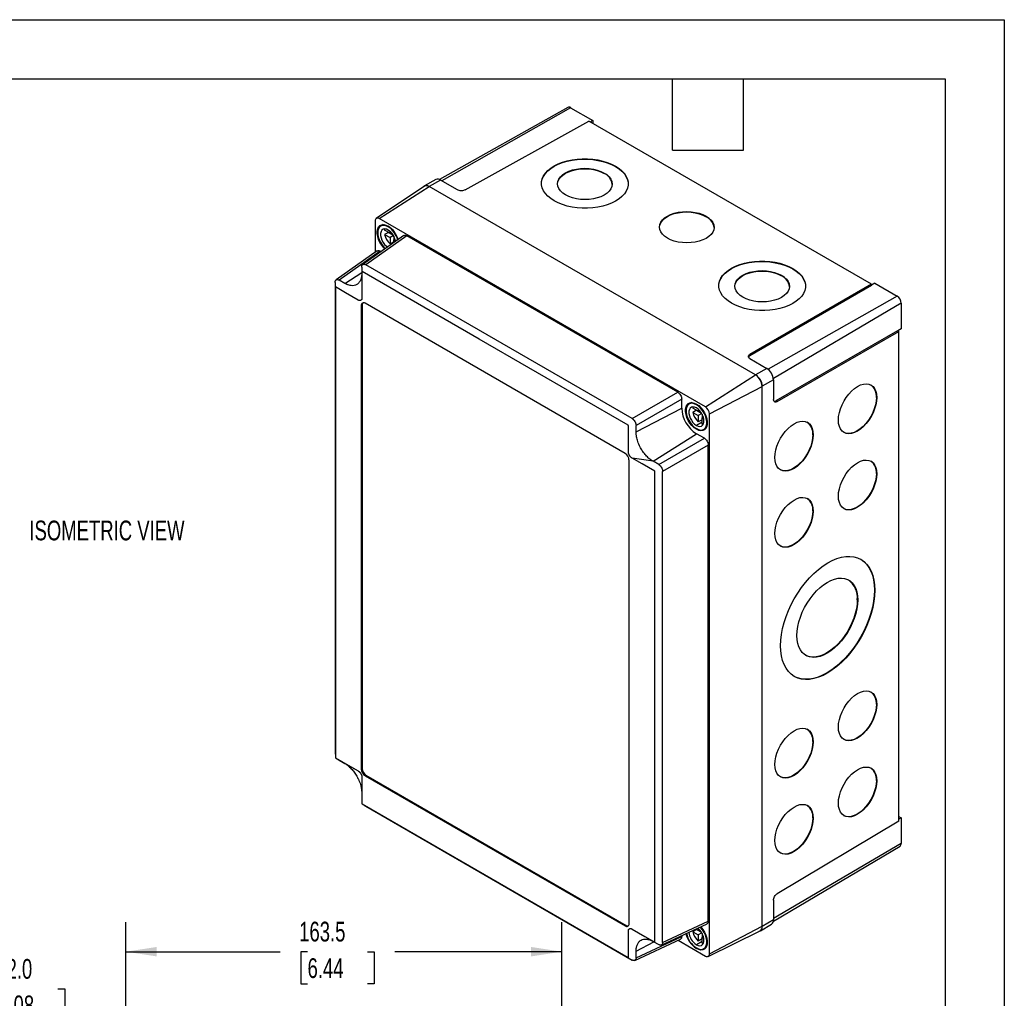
# Model space of a CAD drawing. Header units: millimetres. Extents: x 0 to 978, y 0 to 756.
# Tile 5 of 5: x 609 to 978, y 389 to 756. Entities that reach past the tile are written whole.
import ezdxf

# ---------------------------------------------------------------- set-up
doc = ezdxf.new("R2010")
doc.units = ezdxf.units.MM
doc.header["$LTSCALE"] = 3.5
doc.layers.add('DIMENSIONS', color=140, linetype='Continuous', lineweight=25)
doc.layers.add('TEXT', color=140, linetype='Continuous', lineweight=25)
doc.styles.add('SLDTEXTSTYLE0', font='TXT', dxfattribs={"width": 0.7})
doc.dimstyles.new('SLDDIMSTYLE0', dxfattribs={"dimtxt": 7.553027, "dimasz": 11.557, "dimexe": 0, "dimexo": 0.0625, "dimgap": 1.888257, "dimtad": 0, "dimtih": 1, "dimtoh": 1, "dimdec": 1, "dimrnd": 1e-09, "dimzin": 12, "dimdsep": 46, "dimtxsty": 'SLDTEXTSTYLE0', "dimsah": 1, "dimcen": 0.09, "dimadec": 0, "dimazin": 3, "dimtfac": 1, "dimtdec": 1, "dimtofl": 0, "dimtmove": 0, "dimatfit": 3, "dimfxl": 0, "dimfrac": 2, "dimtolj": 1, "dimtzin": 12, "dimarcsym": 0})
doc.dimstyles.new('SLDDIMSTYLE2', dxfattribs={"dimtxt": 7.553027, "dimasz": 11.557, "dimexe": 0, "dimexo": 0.0625, "dimgap": 1.888257, "dimtad": 0, "dimtih": 1, "dimtoh": 1, "dimdec": 1, "dimrnd": 1e-09, "dimzin": 4, "dimdsep": 46, "dimtxsty": 'SLDTEXTSTYLE0', "dimsah": 1, "dimcen": 0.09, "dimadec": 0, "dimazin": 1, "dimtfac": 1, "dimtdec": 1, "dimtmove": 0, "dimatfit": 0, "dimfxl": 0, "dimfrac": 2, "dimtolj": 1, "dimtzin": 12, "dimarcsym": 0})

# ---------------------------------------------------------------- blocks, each defined once
blk = doc.blocks.new('_D_8')
at = {"layer": 'DIMENSIONS'}
for p, q in [((567.19, 370.45), (567.19, 403.26)), ((569.19, 382.03), (569.19, 403.26)), ((567.19, 392.15), (544.96, 392.15)), ((569.19, 392.15), (590.36, 392.15)), ((600.59, 392.15), (598.06, 392.15)), ((598.06, 392.15), (598.06, 380.14)), ((623.04, 392.15), (625.58, 392.15)), ((625.58, 392.15), (625.58, 380.14)), ((598.06, 380.14), (600.59, 380.14)), ((625.58, 380.14), (623.04, 380.14))]:
    blk.add_line(p, q, dxfattribs=at)
for points in [[(567.19, 392.15), (555.63, 393.92), (555.63, 390.37)], [(569.19, 392.15), (580.74, 390.37), (580.74, 393.92)]]:
    blk.add_solid(points, dxfattribs=at)
at = {"layer": 'DIMENSIONS', "char_height": 7.408, "attachment_point": 1, "style": 'SLDTEXTSTYLE0'}
for s, insert in [('2.0', (603.74, 403.39)), ('0.08', (600.59, 389.69))]:
    blk.add_mtext(s, dxfattribs=dict(at, insert=insert))
blk = doc.blocks.new('_D_9')
at = {"layer": 'DIMENSIONS'}
for p, q in [((648.5, 383.77), (648.5, 417.24)), ((812, 383.77), (812, 417.24)), ((648.5, 406.13), (706.39, 406.13)), ((716.62, 406.13), (714.09, 406.13)), ((714.09, 406.13), (714.09, 394.12)), ((739.07, 406.13), (741.6, 406.13)), ((741.6, 406.13), (741.6, 394.12)), ((812, 406.13), (749.3, 406.13)), ((714.09, 394.12), (716.62, 394.12)), ((741.6, 394.12), (739.07, 394.12))]:
    blk.add_line(p, q, dxfattribs=at)
for points in [[(648.5, 406.13), (660.06, 404.35), (660.06, 407.9)], [(812, 406.13), (800.44, 407.9), (800.44, 404.35)]]:
    blk.add_solid(points, dxfattribs=at)
at = {"layer": 'DIMENSIONS', "char_height": 7.408, "attachment_point": 1, "style": 'SLDTEXTSTYLE0'}
for s, insert in [('163.5', (713.48, 417.37)), ('6.44', (716.62, 403.67))]:
    blk.add_mtext(s, dxfattribs=dict(at, insert=insert))

msp = doc.modelspace()

# ---------------------------------------------------------------- linework, layer by layer
at = {"color": 7, "linetype": 'Continuous'}
for p, q in [((0.01, 755.66), (977.91, 755.66)), ((977.91, 755.66), (977.91, 0.01))]:
    msp.add_line(p, q, dxfattribs=at)
for p, q in [((814.2, 722.77), (766.12, 695.7)), ((815.29, 722.66), (766.96, 695.25)), ((815.29, 722.66), (823.61, 717.86)), ((775.69, 691.81), (822.07, 717.66)), ((928.08, 656.46), (822.07, 717.66)), ((823.61, 717.86), (822.67, 717.31)), ((823.61, 717.86), (823.61, 716.77)), ((827.88, 698), (827.88, 698.16)), ((832.12, 700.57), (832.12, 700.73)), ((764.79, 695.69), (760.52, 693.29)), ((766.5, 695.52), (762.26, 693.11)), ((772.88, 691.84), (766.5, 695.52)), ((760.48, 693.18), (742.39, 681.13)), ((743.48, 681.05), (762.29, 693.05)), ((884.66, 622.45), (762.26, 693.11)), ((884.62, 622.43), (762.29, 693.05)), ((741.99, 680.19), (741.99, 668.39)), ((865.81, 610.43), (743.48, 681.05)), ((866.06, 681.78), (866.06, 681.95)), ((745.01, 678.81), (744.09, 678.28)), ((747.55, 675.56), (745.52, 676.73)), ((746.93, 675.91), (745.52, 675.1)), ((747.05, 678.13), (746.84, 678.01)), ((746.93, 675.91), (748.71, 674.88)), ((747.55, 676.27), (747.55, 675.56)), ((748.01, 675.82), (747.55, 675.56)), ((752.74, 674.69), (737.33, 663.82)), ((753.84, 674.62), (738.43, 663.75)), ((745.52, 675.1), (747.55, 673.92)), ((748.84, 674.67), (747.55, 673.92)), ((747.55, 673.92), (747.55, 671.58)), ((748.96, 672.39), (747.55, 671.58)), ((748.96, 674.45), (748.96, 673.11)), ((749.42, 673.37), (748.96, 673.11)), ((748.96, 673.11), (749.58, 672.75)), ((748.96, 672.03), (748.96, 673.11)), ((855.46, 615.96), (753.84, 674.62)), ((742.77, 668.93), (727.36, 658.07)), ((743.87, 668.86), (728.46, 658)), ((744.2, 668.67), (743.87, 668.86)), ((736.95, 662.9), (736.95, 660.45)), ((838.34, 606.08), (738.43, 663.75)), ((898.59, 662.2), (898.59, 662.36)), ((730.58, 656.77), (728.46, 658)), ((730.58, 656.77), (736.95, 660.83)), ((894.35, 659.63), (894.35, 659.79)), ((726.98, 657.14), (726.98, 480.53)), ((727.05, 655.38), (727.05, 478.94)), ((928.08, 656.46), (882.51, 630.15)), ((928.08, 655.93), (882.51, 629.62)), ((929.37, 656.81), (928.08, 656.09)), ((928.08, 655.93), (928.08, 656.46)), ((929.37, 656.81), (937.69, 652)), ((937.69, 652), (889.32, 624.57)), ((737.12, 648.71), (736.77, 648.51)), ((736.77, 648.51), (736.77, 474.59)), ((737.12, 648.71), (737.12, 474.79)), ((835.76, 593), (738.18, 649.33)), ((939.24, 649.31), (891.3, 621.15)), ((939.24, 649.31), (939.24, 639.7)), ((937.84, 639.03), (892.27, 612.72)), ((937.84, 639.03), (938.3, 638.76)), ((939.24, 639.7), (937.98, 638.95)), ((892.73, 612.45), (938.3, 638.76)), ((938.3, 455.1), (938.3, 638.76)), ((882.51, 630.15), (882.51, 629.62)), ((882.52, 628.54), (888.9, 624.86)), ((888.9, 624.86), (884.66, 622.45)), ((865.81, 610.43), (884.62, 622.43)), ((891.34, 620.63), (887.13, 618.16)), ((891.34, 620.63), (891.34, 613.27)), ((867.3, 607.85), (887.1, 618.14)), ((887.1, 415.64), (887.1, 618.14)), ((887.13, 415.58), (887.13, 618.16)), ((838.34, 606.08), (855.46, 615.96)), ((856.94, 613.39), (839.82, 603.51)), ((856.94, 609.96), (856.94, 613.39)), ((929.93, 614.03), (930.07, 613.95)), ((839.82, 601.06), (856.94, 609.96)), ((860.63, 612.07), (859.7, 611.54)), ((863.16, 608.81), (861.13, 609.99)), ((862.66, 611.38), (862.45, 611.26)), ((863.16, 609.53), (863.16, 608.81)), ((892.27, 612.72), (892.73, 612.45)), ((862.54, 609.17), (861.13, 608.35)), ((861.13, 608.35), (863.16, 607.18)), ((862.54, 609.17), (864.33, 608.14)), ((863.62, 609.08), (863.16, 608.81)), ((864.45, 607.93), (863.16, 607.18)), ((863.16, 607.18), (863.16, 604.84)), ((864.58, 605.65), (863.16, 604.84)), ((864.58, 607.71), (864.58, 606.37)), ((865.03, 606.63), (864.58, 606.37)), ((864.58, 606.37), (865.19, 606.01)), ((864.58, 604.02), (864.58, 606.37)), ((867.3, 405.35), (867.3, 607.85)), ((839.82, 601.06), (839.82, 603.51)), ((864.58, 604.73), (862.45, 603.51)), ((862.67, 602.16), (862.45, 602.04)), ((865.2, 602.01), (866.12, 602.54)), ((846.19, 590.03), (862.45, 600.4)), ((848.31, 588.81), (865.43, 598.69)), ((865.43, 598.69), (862.45, 600.4)), ((906.1, 600.03), (906.24, 599.95)), ((866.91, 596.12), (849.79, 586.24)), ((866.91, 417.54), (866.91, 596.12)), ((846.19, 590.03), (838.33, 591.22)), ((837.18, 416.62), (837.18, 590.55)), ((848.31, 588.81), (846.19, 590.03)), ((846.89, 409.75), (846.89, 586.2)), ((849.79, 409.63), (849.79, 586.24)), ((929.93, 585.45), (930.07, 585.37)), ((906.1, 571.45), (906.24, 571.37)), ((929.23, 541.76), (929.37, 541.68)), ((922.77, 538.14), (922.92, 538.06)), ((929.93, 498.9), (930.07, 498.82)), ((906.1, 484.9), (906.24, 484.82)), ((728.46, 477.96), (730.58, 476.73)), ((730.58, 476.73), (735.61, 473.92)), ((730.58, 476.73), (730.58, 476.73)), ((737.12, 474.79), (736.77, 474.59)), ((737.02, 471.47), (737.02, 461.67)), ((738.53, 472.34), (738.18, 472.14)), ((738.18, 472.14), (835.76, 415.81)), ((738.53, 472.34), (836.11, 416.01)), ((929.93, 470.32), (930.07, 470.24)), ((736.95, 465.71), (736.95, 463.26)), ((736.95, 463.15), (736.95, 463.11)), ((737.09, 461.55), (836.85, 403.96)), ((738.43, 460.69), (838.34, 403.01)), ((938.3, 455.1), (892.73, 427.86)), ((906.1, 456.32), (906.24, 456.24)), ((938.3, 456.88), (939.24, 456.33)), ((939.24, 456.33), (938.3, 455.79)), ((939.24, 456.33), (939.24, 446.73)), ((891.31, 417.63), (938.8, 445.72)), ((939.24, 446.73), (891.34, 418.58)), ((891.34, 425.41), (891.34, 418.05)), ((849.79, 409.63), (866.91, 417.54)), ((891.34, 418.05), (887.13, 415.58)), ((836.11, 416.01), (835.76, 415.81)), ((849.22, 408.6), (866.42, 416.55)), ((862.54, 414.43), (861.13, 413.61)), ((861.13, 413.61), (863.16, 412.44)), ((863.16, 414.07), (862.23, 414.61)), ((862.54, 414.43), (864.33, 413.4)), ((863.16, 414.78), (863.16, 414.07)), ((863.62, 414.33), (863.16, 414.07)), ((866.83, 404.37), (886.31, 414)), ((867.3, 405.35), (887.1, 415.64)), ((886.42, 413.98), (890.63, 416.48)), ((839.33, 402.88), (856.45, 410.79)), ((839.82, 403.87), (856.94, 411.78)), ((846.19, 409.99), (848.31, 408.77)), ((855.59, 410.39), (865.81, 404.49)), ((856.94, 411.78), (856.94, 412.17)), ((864.58, 409.99), (862.45, 408.76)), ((864.45, 413.18), (863.16, 412.44)), ((863.16, 412.44), (863.16, 410.09)), ((864.58, 410.91), (863.16, 410.09)), ((864.58, 412.96), (864.58, 411.62)), ((865.03, 411.88), (864.58, 411.62)), ((864.58, 411.62), (865.19, 411.26)), ((864.58, 409.27), (864.58, 411.62)), ((839.82, 406.32), (846.53, 409.8)), ((839.82, 403.87), (839.82, 406.32)), ((862.67, 407.42), (862.45, 407.29)), ((865.2, 407.27), (866.12, 407.8))]:
    msp.add_line(p, q)
at = {"flags": 128}
for points in [[(804.38, 694.25), (804.41, 694.69), (804.65, 695.81), (805.12, 696.9), (805.81, 697.94), (806.73, 698.93), (807.84, 699.85), (809.14, 700.68), (810.61, 701.42), (812.23, 702.05), (813.96, 702.56), (815.8, 702.95), (817.7, 703.21), (819.65, 703.34), (821.61, 703.33), (823.56, 703.18), (825.47, 702.9), (827.3, 702.5), (829.04, 701.97), (830.65, 701.32), (832.12, 700.57)], [(809.14, 687.7), (807.84, 688.54), (806.73, 689.47), (805.82, 690.47), (805.12, 691.53), (804.65, 692.62), (804.41, 693.73), (804.41, 694.86), (804.65, 695.97), (805.12, 697.06), (805.82, 698.11), (806.73, 699.1), (807.84, 700.01), (809.14, 700.85), (810.61, 701.59), (812.23, 702.21), (813.96, 702.73), (815.8, 703.12), (817.7, 703.38), (819.65, 703.5), (821.61, 703.49), (823.56, 703.35), (825.47, 703.07), (827.3, 702.66), (829.04, 702.13), (830.65, 701.48), (832.12, 700.73)], [(832.12, 700.73), (833.42, 699.88), (834.54, 698.95), (835.45, 697.96), (836.15, 696.9), (836.62, 695.81), (836.85, 694.69), (836.85, 693.57), (836.62, 692.46), (836.15, 691.37), (835.45, 690.32), (834.54, 689.33), (833.43, 688.42), (832.12, 687.58), (830.66, 686.84), (829.04, 686.21), (827.3, 685.7), (825.47, 685.31), (823.56, 685.05), (821.62, 684.93), (819.65, 684.94), (817.7, 685.08), (815.8, 685.36), (813.96, 685.77), (812.23, 686.3), (810.61, 686.95), (809.14, 687.7)], [(813.38, 689.94), (812.34, 690.64), (811.5, 691.43), (810.88, 692.29), (810.51, 693.18), (810.38, 694.1), (810.51, 695.02), (810.88, 695.91), (811.5, 696.76), (812.34, 697.54), (813.38, 698.23), (814.61, 698.83), (815.98, 699.3), (817.46, 699.64), (819.03, 699.85), (820.63, 699.92), (822.24, 699.84), (823.8, 699.61), (825.29, 699.25), (826.66, 698.77), (827.88, 698.16)], [(810.38, 694.05), (810.51, 694.86), (810.88, 695.75), (811.5, 696.6), (812.34, 697.38), (813.38, 698.07), (814.61, 698.66), (815.98, 699.14), (817.46, 699.48), (819.03, 699.69), (820.63, 699.75), (822.23, 699.67), (823.8, 699.45), (825.28, 699.09), (826.66, 698.6), (827.88, 698)], [(827.88, 698.16), (828.92, 697.46), (829.76, 696.67), (830.38, 695.81), (830.76, 694.92), (830.88, 694), (830.76, 693.08), (830.38, 692.19), (829.77, 691.34), (828.92, 690.56), (827.88, 689.87), (826.66, 689.27), (825.29, 688.8), (823.8, 688.46), (822.24, 688.25), (820.63, 688.19), (819.03, 688.27), (817.47, 688.49), (815.98, 688.85), (814.61, 689.34), (813.38, 689.94)], [(832.12, 700.57), (833.42, 699.72), (834.54, 698.79), (835.45, 697.79), (836.15, 696.74), (836.62, 695.65), (836.85, 694.53), (836.88, 694.01)], [(851.57, 673.73), (850.53, 674.43), (849.68, 675.22), (849.07, 676.07), (848.69, 676.97), (848.57, 677.89), (848.69, 678.81), (849.07, 679.7), (849.68, 680.55), (850.52, 681.33), (851.57, 682.02), (852.79, 682.61), (854.16, 683.09), (855.65, 683.43), (857.21, 683.64), (858.82, 683.7), (860.42, 683.62), (861.98, 683.4), (863.47, 683.04), (864.84, 682.55), (866.06, 681.95)], [(848.57, 677.83), (848.69, 678.64), (849.07, 679.53), (849.68, 680.38), (850.52, 681.16), (851.57, 681.86), (852.79, 682.45), (854.16, 682.92), (855.65, 683.27), (857.21, 683.47), (858.82, 683.54), (860.42, 683.46), (861.98, 683.23), (863.47, 682.87), (864.84, 682.39), (866.06, 681.78)], [(866.06, 681.95), (867.11, 681.24), (867.95, 680.45), (868.57, 679.6), (868.94, 678.7), (869.07, 677.78), (868.94, 676.87), (868.57, 675.97), (867.95, 675.13), (867.11, 674.35), (866.07, 673.65), (864.84, 673.06), (863.47, 672.59), (861.98, 672.24), (860.42, 672.04), (858.82, 671.97), (857.21, 672.05), (855.65, 672.27), (854.16, 672.63), (852.79, 673.12), (851.57, 673.73)], [(745.64, 669.68), (745.17, 670.15), (744.43, 671.08), (743.79, 672.11), (743.29, 673.2), (742.94, 674.3), (742.76, 675.37), (742.76, 676.36), (742.94, 677.23), (743.29, 677.93), (743.79, 678.44), (744.43, 678.74), (745.17, 678.8), (745.99, 678.64), (746.84, 678.25)], [(746.84, 678.01), (746.03, 678.37), (745.26, 678.53), (744.56, 678.47), (743.95, 678.19), (743.47, 677.7), (743.14, 677.04), (742.97, 676.22), (742.97, 675.28), (743.14, 674.26), (743.47, 673.21), (743.95, 672.18), (744.56, 671.2), (745.26, 670.33), (745.8, 669.79)], [(746.84, 676.78), (746.17, 677.08), (745.53, 677.17), (744.97, 677.04), (744.51, 676.71), (744.2, 676.2), (744.03, 675.53), (744.03, 674.74), (744.2, 673.88), (744.51, 673), (744.97, 672.15), (745.53, 671.38), (746.17, 670.73), (746.63, 670.38)], [(745.68, 677.16), (745.64, 677.07), (745.52, 676.73)], [(870.85, 655.88), (870.88, 656.32), (871.12, 657.44), (871.59, 658.52), (872.28, 659.57), (873.19, 660.56), (874.31, 661.48), (875.61, 662.31), (877.08, 663.05), (878.69, 663.68), (880.43, 664.19), (882.27, 664.58), (884.17, 664.84), (886.12, 664.97), (888.08, 664.96), (890.03, 664.81), (891.93, 664.53), (893.77, 664.13), (895.51, 663.59), (897.12, 662.95), (898.59, 662.2)], [(875.61, 649.33), (874.31, 650.17), (873.2, 651.1), (872.28, 652.1), (871.59, 653.16), (871.12, 654.25), (870.88, 655.36), (870.88, 656.49), (871.12, 657.6), (871.59, 658.69), (872.28, 659.73), (873.2, 660.72), (874.31, 661.64), (875.61, 662.48), (877.08, 663.21), (878.69, 663.84), (880.43, 664.36), (882.27, 664.75), (884.17, 665), (886.12, 665.13), (888.08, 665.12), (890.03, 664.98), (891.94, 664.7), (893.77, 664.29), (895.51, 663.76), (897.12, 663.11), (898.59, 662.36)], [(737.02, 661.14), (737.02, 655.65), (737.02, 651.34)], [(836.85, 603.58), (780.98, 635.84), (737.09, 661.18)], [(898.59, 662.36), (899.89, 661.51), (901.01, 660.58), (901.92, 659.58), (902.62, 658.53), (903.09, 657.44), (903.32, 656.32), (903.32, 655.2), (903.09, 654.09), (902.62, 653), (901.92, 651.95), (901.01, 650.96), (899.89, 650.04), (898.59, 649.21), (897.12, 648.47), (895.51, 647.84), (893.77, 647.33), (891.94, 646.94), (890.03, 646.68), (888.08, 646.56), (886.12, 646.57), (884.17, 646.71), (882.27, 646.99), (880.43, 647.4), (878.7, 647.93), (877.08, 648.57), (875.61, 649.33)], [(879.85, 651.57), (878.81, 652.27), (877.97, 653.06), (877.35, 653.92), (876.98, 654.81), (876.85, 655.73), (876.98, 656.65), (877.35, 657.54), (877.97, 658.39), (878.81, 659.17), (879.85, 659.86), (881.08, 660.45), (882.45, 660.93), (883.93, 661.27), (885.5, 661.48), (887.1, 661.54), (888.7, 661.46), (890.27, 661.24), (891.75, 660.88), (893.12, 660.39), (894.35, 659.79)], [(876.85, 655.67), (876.98, 656.48), (877.35, 657.38), (877.97, 658.22), (878.81, 659), (879.85, 659.7), (881.07, 660.29), (882.45, 660.76), (883.93, 661.11), (885.5, 661.32), (887.1, 661.38), (888.7, 661.3), (890.27, 661.08), (891.75, 660.72), (893.12, 660.23), (894.35, 659.63)], [(898.59, 662.2), (899.89, 661.35), (901.01, 660.42), (901.92, 659.42), (902.61, 658.37), (903.08, 657.27), (903.32, 656.16), (903.35, 655.64)], [(894.35, 659.79), (895.39, 659.09), (896.23, 658.3), (896.85, 657.44), (897.22, 656.55), (897.35, 655.63), (897.22, 654.71), (896.85, 653.82), (896.23, 652.97), (895.39, 652.19), (894.35, 651.5), (893.13, 650.9), (891.75, 650.43), (890.27, 650.08), (888.7, 649.88), (887.1, 649.81), (885.5, 649.89), (883.93, 650.12), (882.45, 650.48), (881.08, 650.96), (879.85, 651.57)], [(735.61, 650.52), (730.85, 653.26), (727.12, 655.42)], [(915.7, 605.51), (915.79, 606.87), (916.05, 608.3), (916.48, 609.77), (917.07, 611.23), (917.8, 612.66), (918.66, 614.02), (919.62, 615.27), (920.66, 616.39), (921.76, 617.34), (922.88, 618.1), (924.01, 618.66), (925.1, 618.99), (926.15, 619.1), (927.11, 618.98), (927.96, 618.63), (928.7, 618.06), (929.29, 617.29), (929.72, 616.33), (929.98, 615.21), (930.07, 613.95)], [(930.07, 613.95), (929.98, 612.59), (929.72, 611.16), (929.29, 609.69), (928.7, 608.22), (927.96, 606.8), (927.11, 605.44), (926.15, 604.19), (925.1, 603.07), (924.01, 602.12), (922.88, 601.36), (921.76, 600.8), (920.66, 600.47), (919.62, 600.36), (918.66, 600.48), (917.8, 600.83), (917.07, 601.4), (916.48, 602.17), (916.05, 603.13), (915.79, 604.25), (915.7, 605.51)], [(929.93, 614.03), (929.84, 612.67), (929.57, 611.24), (929.14, 609.77), (928.55, 608.31), (927.82, 606.88), (926.96, 605.52), (926, 604.27), (924.96, 603.15), (923.87, 602.2), (922.74, 601.44), (921.62, 600.88), (920.52, 600.55), (919.48, 600.44), (918.52, 600.56), (917.76, 600.86)], [(862.45, 602.04), (861.6, 602.63), (860.79, 603.41), (860.04, 604.33), (859.41, 605.36), (858.9, 606.46), (858.55, 607.56), (858.38, 608.63), (858.38, 609.62), (858.55, 610.49), (858.9, 611.19), (859.41, 611.7), (860.04, 612), (860.79, 612.06), (861.6, 611.9), (862.45, 611.51)], [(862.45, 611.26), (861.65, 611.63), (860.87, 611.79), (860.17, 611.73), (859.56, 611.45), (859.09, 610.96), (858.76, 610.3), (858.59, 609.48), (858.59, 608.54), (858.76, 607.52), (859.09, 606.47), (859.56, 605.44), (860.17, 604.46), (860.87, 603.58), (861.65, 602.85), (862.45, 602.28)], [(862.45, 610.04), (861.78, 610.34), (861.14, 610.42), (860.58, 610.3), (860.13, 609.97), (859.81, 609.46), (859.65, 608.79), (859.65, 608), (859.81, 607.14), (860.13, 606.26), (860.58, 605.41), (861.14, 604.64), (861.78, 603.99), (862.45, 603.51)], [(861.29, 610.42), (861.25, 610.33), (861.13, 609.99)], [(862.45, 611.51), (863.31, 610.91), (864.12, 610.14), (864.86, 609.21), (865.5, 608.18), (866.01, 607.09), (866.35, 605.99), (866.53, 604.91), (866.53, 603.92), (866.35, 603.06), (866.01, 602.36), (865.5, 601.85), (864.86, 601.55), (864.12, 601.48), (863.31, 601.65), (862.45, 602.04)], [(862.45, 602.28), (863.26, 601.91), (864.04, 601.76), (864.74, 601.82), (865.34, 602.1), (865.82, 602.58), (866.15, 603.25), (866.32, 604.07), (866.32, 605.01), (866.15, 606.03), (865.82, 607.07), (865.34, 608.11), (864.74, 609.09), (864.04, 609.96), (863.26, 610.7), (862.45, 611.26)], [(862.45, 603.51), (863.13, 603.21), (863.77, 603.12), (864.33, 603.25), (864.78, 603.57), (865.1, 604.09), (865.26, 604.76), (865.26, 605.55), (865.1, 606.41), (864.78, 607.29), (864.33, 608.14), (863.77, 608.91), (863.13, 609.55), (862.45, 610.04)], [(836.92, 593.66), (836.92, 599.15), (836.92, 603.47)], [(864.58, 604.02), (864.93, 603.95), (865.03, 603.94)], [(891.87, 591.51), (891.96, 592.87), (892.22, 594.3), (892.65, 595.77), (893.24, 597.24), (893.97, 598.66), (894.83, 600.02), (895.79, 601.27), (896.83, 602.39), (897.93, 603.34), (899.05, 604.1), (900.18, 604.66), (901.27, 604.99), (902.32, 605.1), (903.28, 604.98), (904.13, 604.63), (904.87, 604.06), (905.45, 603.29), (905.89, 602.33), (906.15, 601.21), (906.24, 599.95)], [(906.24, 599.95), (906.15, 598.59), (905.89, 597.16), (905.45, 595.69), (904.87, 594.23), (904.13, 592.8), (903.28, 591.44), (902.32, 590.19), (901.27, 589.07), (900.18, 588.12), (899.05, 587.36), (897.93, 586.8), (896.83, 586.47), (895.79, 586.36), (894.83, 586.48), (893.97, 586.83), (893.24, 587.4), (892.65, 588.17), (892.22, 589.13), (891.96, 590.25), (891.87, 591.51)], [(906.1, 600.03), (906.01, 598.67), (905.74, 597.24), (905.31, 595.77), (904.72, 594.31), (903.99, 592.88), (903.13, 591.52), (902.17, 590.27), (901.13, 589.16), (900.03, 588.2), (898.91, 587.44), (897.79, 586.88), (896.69, 586.55), (895.65, 586.44), (894.69, 586.56), (893.93, 586.86)], [(846.82, 586.32), (842.07, 589.06), (838.33, 591.22)], [(846.19, 590.03), (846.19, 590.03), (846.19, 590.03)], [(915.7, 576.93), (915.79, 578.29), (916.05, 579.72), (916.48, 581.19), (917.07, 582.66), (917.8, 584.08), (918.66, 585.44), (919.62, 586.69), (920.66, 587.81), (921.76, 588.76), (922.88, 589.52), (924.01, 590.08), (925.1, 590.41), (926.15, 590.52), (927.11, 590.4), (927.96, 590.05), (928.7, 589.48), (929.29, 588.71), (929.72, 587.75), (929.98, 586.63), (930.07, 585.37)], [(930.07, 585.37), (929.98, 584.01), (929.72, 582.58), (929.29, 581.11), (928.7, 579.65), (927.96, 578.22), (927.11, 576.86), (926.15, 575.61), (925.1, 574.49), (924.01, 573.54), (922.88, 572.78), (921.76, 572.22), (920.66, 571.89), (919.62, 571.78), (918.66, 571.9), (917.8, 572.25), (917.07, 572.82), (916.48, 573.59), (916.05, 574.55), (915.79, 575.67), (915.7, 576.93)], [(929.93, 585.45), (929.84, 584.09), (929.57, 582.66), (929.14, 581.19), (928.55, 579.73), (927.82, 578.3), (926.96, 576.94), (926, 575.69), (924.96, 574.58), (923.87, 573.63), (922.74, 572.86), (921.62, 572.3), (920.52, 571.97), (919.48, 571.86), (918.52, 571.98), (917.76, 572.28)], [(891.87, 562.93), (891.96, 564.29), (892.22, 565.72), (892.65, 567.19), (893.24, 568.66), (893.97, 570.09), (894.83, 571.44), (895.79, 572.69), (896.83, 573.81), (897.93, 574.76), (899.05, 575.52), (900.18, 576.08), (901.27, 576.42), (902.32, 576.52), (903.28, 576.4), (904.13, 576.05), (904.87, 575.49), (905.45, 574.71), (905.89, 573.75), (906.15, 572.63), (906.24, 571.37)], [(906.24, 571.37), (906.15, 570.01), (905.89, 568.58), (905.45, 567.11), (904.87, 565.65), (904.13, 564.22), (903.28, 562.86), (902.32, 561.61), (901.27, 560.5), (900.18, 559.54), (899.05, 558.78), (897.93, 558.22), (896.83, 557.89), (895.79, 557.78), (894.83, 557.9), (893.97, 558.25), (893.24, 558.82), (892.65, 559.59), (892.22, 560.55), (891.96, 561.67), (891.87, 562.93)], [(906.1, 571.45), (906.01, 570.09), (905.74, 568.66), (905.31, 567.19), (904.72, 565.73), (903.99, 564.3), (903.13, 562.94), (902.17, 561.69), (901.13, 560.58), (900.03, 559.63), (898.91, 558.86), (897.79, 558.31), (896.69, 557.97), (895.65, 557.86), (894.69, 557.98), (893.93, 558.28)], [(893.97, 520.89), (894.06, 522.96), (894.31, 525.11), (894.73, 527.32), (895.32, 529.57), (896.06, 531.84), (896.95, 534.1), (897.99, 536.33), (899.16, 538.51), (900.44, 540.63), (901.84, 542.65), (903.33, 544.57), (904.9, 546.36), (906.53, 548), (908.22, 549.48), (909.94, 550.79), (911.67, 551.9), (913.4, 552.82), (915.12, 553.54), (916.81, 554.03), (918.44, 554.31), (920.01, 554.37), (921.5, 554.21), (922.9, 553.82), (924.18, 553.22), (925.35, 552.4), (926.39, 551.39), (927.28, 550.17), (928.02, 548.78), (928.61, 547.22), (929.03, 545.51), (929.28, 543.65), (929.37, 541.68)], [(924.06, 553.29), (925.21, 552.48), (926.24, 551.47), (927.14, 550.26), (927.88, 548.86), (928.46, 547.3), (928.89, 545.59), (929.14, 543.73), (929.23, 541.76)], [(900.14, 524.68), (900.22, 526.32), (900.47, 528.05), (900.88, 529.82), (901.44, 531.61), (902.15, 533.4), (903, 535.16), (903.97, 536.86), (905.06, 538.49), (906.23, 540.01), (907.49, 541.4), (908.8, 542.65), (910.15, 543.73), (911.53, 544.64), (912.9, 545.35), (914.25, 545.85), (915.57, 546.15), (916.82, 546.23), (918, 546.09), (919.08, 545.74), (920.05, 545.17), (920.9, 544.41), (921.61, 543.46), (922.18, 542.33), (922.59, 541.04), (922.83, 539.61), (922.92, 538.06)], [(929.37, 541.68), (929.28, 539.61), (929.03, 537.46), (928.61, 535.25), (928.02, 533), (927.28, 530.74), (926.39, 528.48), (925.35, 526.24), (924.18, 524.06), (922.9, 521.94), (921.5, 519.92), (920.01, 518), (918.44, 516.22), (916.81, 514.57), (915.12, 513.09), (913.4, 511.79), (911.67, 510.67), (909.94, 509.75), (908.22, 509.04), (906.53, 508.54), (904.9, 508.26), (903.33, 508.2), (901.84, 508.37), (900.44, 508.75), (899.16, 509.36), (897.99, 510.17), (896.95, 511.19), (896.06, 512.4), (895.32, 513.79), (894.73, 515.35), (894.31, 517.07), (894.06, 518.92), (893.97, 520.89)], [(929.23, 541.76), (929.14, 539.69), (928.89, 537.54), (928.46, 535.33), (927.88, 533.08), (927.14, 530.82), (926.24, 528.56), (925.21, 526.32), (924.04, 524.14), (922.75, 522.02), (921.36, 520), (919.87, 518.08), (918.3, 516.3), (916.66, 514.66), (914.98, 513.17), (913.26, 511.87), (911.53, 510.75), (909.79, 509.83), (908.07, 509.12), (906.39, 508.62), (904.75, 508.34), (903.18, 508.28), (901.69, 508.45), (900.3, 508.83), (899.14, 509.36)], [(922.92, 538.06), (922.83, 536.41), (922.59, 534.69), (922.18, 532.92), (921.61, 531.13), (920.9, 529.34), (920.05, 527.58), (919.08, 525.87), (918, 524.25), (916.82, 522.73), (915.57, 521.33), (914.25, 520.08), (912.9, 519), (911.53, 518.1), (910.15, 517.39), (908.8, 516.88), (907.49, 516.59), (906.23, 516.51), (905.06, 516.65), (903.97, 517), (903, 517.56), (902.15, 518.32), (901.44, 519.28), (900.88, 520.41), (900.47, 521.69), (900.22, 523.13), (900.14, 524.68)], [(922.77, 538.14), (922.69, 536.49), (922.44, 534.77), (922.03, 533), (921.47, 531.21), (920.76, 529.42), (919.91, 527.66), (918.94, 525.95), (917.85, 524.33), (916.68, 522.81), (915.42, 521.41), (914.11, 520.17), (912.76, 519.08), (911.38, 518.18), (910.01, 517.47), (908.66, 516.96), (907.35, 516.67), (906.09, 516.59), (904.91, 516.73), (903.83, 517.08), (903.44, 517.27)], [(915.7, 490.38), (915.79, 491.74), (916.05, 493.17), (916.48, 494.64), (917.07, 496.1), (917.8, 497.53), (918.66, 498.89), (919.62, 500.14), (920.66, 501.25), (921.76, 502.2), (922.88, 502.97), (924.01, 503.52), (925.1, 503.86), (926.15, 503.97), (927.11, 503.85), (927.96, 503.5), (928.7, 502.93), (929.29, 502.16), (929.72, 501.2), (929.98, 500.08), (930.07, 498.82)], [(930.07, 498.82), (929.98, 497.46), (929.72, 496.02), (929.29, 494.56), (928.7, 493.09), (927.96, 491.66), (927.11, 490.31), (926.15, 489.06), (925.1, 487.94), (924.01, 486.99), (922.88, 486.23), (921.76, 485.67), (920.66, 485.33), (919.62, 485.22), (918.66, 485.35), (917.8, 485.69), (917.07, 486.26), (916.48, 487.04), (916.05, 488), (915.79, 489.12), (915.7, 490.38)], [(929.93, 498.9), (929.84, 497.54), (929.57, 496.11), (929.14, 494.64), (928.55, 493.17), (927.82, 491.74), (926.96, 490.39), (926, 489.14), (924.96, 488.02), (923.87, 487.07), (922.74, 486.31), (921.62, 485.75), (920.52, 485.41), (919.48, 485.3), (918.52, 485.43), (917.76, 485.72)], [(891.87, 476.38), (891.96, 477.74), (892.22, 479.17), (892.65, 480.64), (893.24, 482.1), (893.97, 483.53), (894.83, 484.89), (895.79, 486.14), (896.83, 487.25), (897.93, 488.2), (899.05, 488.97), (900.18, 489.52), (901.27, 489.86), (902.32, 489.97), (903.28, 489.85), (904.13, 489.5), (904.87, 488.93), (905.45, 488.16), (905.89, 487.2), (906.15, 486.08), (906.24, 484.82)], [(906.24, 484.82), (906.15, 483.46), (905.89, 482.03), (905.45, 480.56), (904.87, 479.09), (904.13, 477.66), (903.28, 476.31), (902.32, 475.06), (901.27, 473.94), (900.18, 472.99), (899.05, 472.23), (897.93, 471.67), (896.83, 471.33), (895.79, 471.22), (894.83, 471.35), (893.97, 471.7), (893.24, 472.26), (892.65, 473.04), (892.22, 474), (891.96, 475.12), (891.87, 476.38)], [(906.1, 484.9), (906.01, 483.54), (905.74, 482.11), (905.31, 480.64), (904.72, 479.17), (903.99, 477.74), (903.13, 476.39), (902.17, 475.14), (901.13, 474.02), (900.03, 473.07), (898.91, 472.31), (897.79, 471.75), (896.69, 471.41), (895.65, 471.31), (894.69, 471.43), (893.93, 471.72)], [(726.98, 481.38), (727.01, 480.58), (727.05, 479.76)], [(727.12, 478.82), (731.87, 476.07), (735.61, 473.92)], [(915.7, 461.8), (915.79, 463.16), (916.05, 464.59), (916.48, 466.06), (917.07, 467.52), (917.8, 468.95), (918.66, 470.31), (919.62, 471.56), (920.66, 472.67), (921.76, 473.62), (922.88, 474.39), (924.01, 474.95), (925.1, 475.28), (926.15, 475.39), (927.11, 475.27), (927.96, 474.92), (928.7, 474.35), (929.29, 473.58), (929.72, 472.62), (929.98, 471.5), (930.07, 470.24)], [(930.07, 470.24), (929.98, 468.88), (929.72, 467.45), (929.29, 465.98), (928.7, 464.51), (927.96, 463.08), (927.11, 461.73), (926.15, 460.48), (925.1, 459.36), (924.01, 458.41), (922.88, 457.65), (921.76, 457.09), (920.66, 456.75), (919.62, 456.65), (918.66, 456.77), (917.8, 457.12), (917.07, 457.68), (916.48, 458.46), (916.05, 459.42), (915.79, 460.54), (915.7, 461.8)], [(929.93, 470.32), (929.84, 468.96), (929.57, 467.53), (929.14, 466.06), (928.55, 464.59), (927.82, 463.17), (926.96, 461.81), (926, 460.56), (924.96, 459.44), (923.87, 458.49), (922.74, 457.73), (921.62, 457.17), (920.52, 456.84), (919.48, 456.73), (918.52, 456.85), (917.76, 457.14)], [(891.87, 447.8), (891.96, 449.16), (892.22, 450.59), (892.65, 452.06), (893.24, 453.52), (893.97, 454.95), (894.83, 456.31), (895.79, 457.56), (896.83, 458.67), (897.93, 459.63), (899.05, 460.39), (900.18, 460.95), (901.27, 461.28), (902.32, 461.39), (903.28, 461.27), (904.13, 460.92), (904.87, 460.35), (905.45, 459.58), (905.89, 458.62), (906.15, 457.5), (906.24, 456.24)], [(906.24, 456.24), (906.15, 454.88), (905.89, 453.45), (905.45, 451.98), (904.87, 450.51), (904.13, 449.09), (903.28, 447.73), (902.32, 446.48), (901.27, 445.36), (900.18, 444.41), (899.05, 443.65), (897.93, 443.09), (896.83, 442.75), (895.79, 442.65), (894.83, 442.77), (893.97, 443.12), (893.24, 443.69), (892.65, 444.46), (892.22, 445.42), (891.96, 446.54), (891.87, 447.8)], [(906.1, 456.32), (906.01, 454.96), (905.74, 453.53), (905.31, 452.06), (904.72, 450.59), (903.99, 449.17), (903.13, 447.81), (902.17, 446.56), (901.13, 445.44), (900.03, 444.49), (898.91, 443.73), (897.79, 443.17), (896.69, 442.84), (895.65, 442.73), (894.69, 442.85), (893.93, 443.14)], [(836.92, 404), (836.92, 409.49), (836.92, 413.8)], [(838.33, 414.61), (843.09, 411.87), (846.82, 409.71)], [(864.06, 415.46), (864.12, 415.39), (864.86, 414.47), (865.5, 413.44), (866.01, 412.35), (866.35, 411.24), (866.53, 410.17), (866.53, 409.18), (866.35, 408.31), (866.01, 407.61), (865.5, 407.1), (864.86, 406.81), (864.12, 406.74), (863.31, 406.9), (862.45, 407.29)], [(862.45, 407.54), (863.26, 407.17), (864.04, 407.01), (864.74, 407.08), (865.34, 407.36), (865.82, 407.84), (866.15, 408.51), (866.32, 409.33), (866.32, 410.27), (866.15, 411.28), (865.82, 412.33), (865.34, 413.37), (864.74, 414.34), (864.04, 415.22), (863.89, 415.38)], [(862.45, 408.76), (863.13, 408.47), (863.77, 408.38), (864.33, 408.5), (864.78, 408.83), (865.1, 409.34), (865.26, 410.01), (865.26, 410.8), (865.1, 411.66), (864.78, 412.54), (864.33, 413.39), (863.77, 414.16), (863.13, 414.81), (862.96, 414.95)], [(864.58, 409.27), (864.93, 409.2), (865.03, 409.2)]]:
    msp.add_lwpolyline(points, dxfattribs=at)
for centre, radius, start, end in [((814.65, 721.76), 1.11, 54.4277, 113.7889), ((825.79, 693.32), 5.12, 6.3835, 65.955), ((765.49, 694.1), 1.74, 54.4277, 113.7889), ((761.28, 691.92), 1.54, 50.6928, 137.4779), ((761.28, 691.74), 1.65, 52.4372, 119.1266), ((742.9, 680.34), 0.92, 50.7967, 189.214), ((863.98, 677.11), 5.12, 6.3835, 65.955), ((741.97, 670.68), 9, 16.1926, 57.2486), ((742.22, 670.83), 8.54, 15.3239, 57.252), ((743.5, 671.57), 6.19, 8.6114, 57.3621), ((751.93, 676.45), 6.56, 191.9492, 228.0508), ((892.26, 654.95), 5.12, 6.3835, 65.955), ((935.87, 649.16), 3.38, 2.6055, 57.3945), ((737.63, 648.65), 0.873, 50.7967, 189.214), ((738.21, 648.8), 1.1, 140.0277, 184.268), ((886.04, 620.39), 5.3, 2.6055, 57.3945), ((881.72, 617.9), 5.38, 2.6055, 57.3945), ((881.76, 617.92), 5.38, 2.6055, 57.3945), ((924.7, 614.5), 5.25, 354.8523, 52.8176), ((868.86, 610.47), 11.94, 182.4764, 237.5236), ((864.07, 607.71), 3.24, 2.6055, 57.3945), ((867.54, 609.71), 6.56, 191.9492, 228.0508), ((900.87, 600.5), 5.25, 354.8523, 52.8176), ((834.1, 590.41), 3.07, 2.6055, 57.3945), ((924.7, 585.92), 5.25, 354.8523, 52.8176), ((900.87, 571.92), 5.25, 354.8523, 52.8176), ((914.49, 538.88), 8.32, 354.874, 53.1897), ((924.7, 499.37), 5.25, 354.8523, 52.8176), ((900.87, 485.37), 5.25, 354.8523, 52.8176), ((739.84, 474.73), 3.07, 182.6055, 237.3945), ((740.19, 474.93), 3.07, 182.6055, 237.3945), ((924.7, 470.79), 5.25, 354.8523, 52.8176), ((900.87, 456.79), 5.25, 354.8523, 52.8176), ((938.14, 446.62), 1.11, 306.2094, 5.5757), ((889.61, 417.88), 1.74, 306.2094, 5.5757), ((836.31, 416.48), 0.873, 230.7967, 9.214), ((836.73, 416.92), 1.1, 235.7353, 279.9695), ((867.54, 414.97), 6.56, 191.9492, 228.0508), ((885.61, 415.33), 1.54, 282.5205, 9.3122), ((885.41, 415.45), 1.7, 301.8578, 6.5804), ((867.43, 414.95), 9.13, 192.9289, 236.9655), ((867.07, 414.72), 8.54, 191.7477, 237.2908), ((865.75, 413.94), 6.14, 184.9593, 237.5231), ((866.39, 405.2), 0.92, 230.7967, 9.214)]:
    msp.add_arc(centre, radius, start, end)
for points, knots in [([(775.69, 691.81), (775.52, 691.72), (775.31, 691.64), (774.83, 691.52), (774.56, 691.49), (774.01, 691.5), (773.73, 691.53), (773.25, 691.65), (773.04, 691.74), (772.88, 691.84)], [0, 0, 0, 0, 0.25, 0.25, 0.5, 0.5, 0.75, 0.75, 1, 1, 1, 1]), ([(752.77, 674.65), (752.81, 674.7), (752.95, 674.85), (753.34, 674.84), (753.68, 674.69), (753.84, 674.62)], [0, 0, 0, 0, 0.179672, 0.605608, 1, 1, 1, 1]), ([(742.8, 668.89), (742.84, 668.94), (742.98, 669.09), (743.37, 669.09), (743.71, 668.93), (743.87, 668.86)], [0, 0, 0, 0, 0.179672, 0.6056076, 1, 1, 1, 1]), ([(736.95, 662.9), (736.95, 662.94), (736.95, 663.02), (736.96, 663.13), (736.98, 663.23), (737, 663.33), (737.03, 663.42), (737.07, 663.51), (737.11, 663.58), (737.15, 663.65), (737.2, 663.72), (737.26, 663.77), (737.32, 663.82), (737.4, 663.87), (737.52, 663.93), (737.68, 663.96), (737.85, 663.96), (738.03, 663.93), (738.23, 663.86), (738.36, 663.79), (738.43, 663.75)], [0, 0, 0, 0, 0.0442247, 0.0879844, 0.1312799, 0.1741119, 0.2164811, 0.2583883, 0.2998342, 0.3408196, 0.3813455, 0.4214125, 0.4610217, 0.500174, 0.5800449, 0.6612807, 0.7438879, 0.827873, 0.9132417, 1, 1, 1, 1]), ([(737.09, 661.18), (737.08, 661.18), (737.07, 661.19), (737.05, 661.19), (737.04, 661.18), (737.02, 661.17), (737.02, 661.15), (737.02, 661.14)], [0, 0, 0, 0, 0.169546, 0.33175, 0.498064, 0.743929, 1, 1, 1, 1]), ([(726.98, 657.14), (726.98, 657.18), (726.98, 657.26), (726.99, 657.37), (727.01, 657.47), (727.03, 657.57), (727.06, 657.66), (727.1, 657.75), (727.14, 657.83), (727.18, 657.9), (727.23, 657.96), (727.29, 658.01), (727.35, 658.06), (727.43, 658.12), (727.55, 658.17), (727.7, 658.2), (727.88, 658.2), (728.06, 658.17), (728.26, 658.1), (728.39, 658.03), (728.46, 658)], [0, 0, 0, 0, 0.044363, 0.088242, 0.131638, 0.174553, 0.216986, 0.258938, 0.30041, 0.341404, 0.381919, 0.421957, 0.461518, 0.500604, 0.579803, 0.660607, 0.743022, 0.827056, 0.912713, 1, 1, 1, 1]), ([(736.95, 660.45), (736.95, 660.42), (736.95, 660.28), (736.94, 660.04), (736.92, 659.71), (736.88, 659.39), (736.81, 659.01), (736.7, 658.51), (736.42, 657.76), (735.91, 656.94), (735.11, 656.28), (734.14, 655.92), (733.25, 655.88), (732.47, 656), (731.97, 656.14), (731.52, 656.31), (731.17, 656.46), (730.85, 656.62), (730.64, 656.74), (730.58, 656.77)], [0, 0, 0, 0, 0.008766, 0.035782, 0.062814, 0.099177, 0.12556, 0.173001, 0.250937, 0.374995, 0.50014, 0.625485, 0.750017, 0.799086, 0.874795, 0.904953, 0.937346, 0.980376, 1, 1, 1, 1]), ([(727.12, 655.42), (727.11, 655.42), (727.1, 655.43), (727.08, 655.43), (727.07, 655.42), (727.05, 655.41), (727.05, 655.39), (727.05, 655.38)], [0, 0, 0, 0, 0.169113, 0.330838, 0.49666, 0.742702, 1, 1, 1, 1]), ([(737.02, 651.34), (737.02, 651.3), (737.02, 651.22), (737.01, 651.1), (736.99, 651), (736.97, 650.9), (736.94, 650.81), (736.9, 650.73), (736.85, 650.65), (736.8, 650.58), (736.74, 650.52), (736.68, 650.47), (736.58, 650.4), (736.44, 650.34), (736.25, 650.31), (736.05, 650.33), (735.83, 650.4), (735.68, 650.48), (735.61, 650.52)], [0, 0, 0, 0, 0.047257, 0.093452, 0.138804, 0.183545, 0.227916, 0.272166, 0.316544, 0.361298, 0.406668, 0.452888, 0.500176, 0.602601, 0.701209, 0.798559, 0.897307, 1, 1, 1, 1]), ([(882.52, 628.54), (882.36, 628.63), (882.21, 628.75), (882, 629.03), (881.94, 629.19), (881.94, 629.5), (881.99, 629.66), (882.2, 629.93), (882.35, 630.05), (882.51, 630.15)], [0, 0, 0, 0, 0.25, 0.25, 0.5, 0.5, 0.75, 0.75, 1, 1, 1, 1]), ([(882.51, 629.62), (882.32, 629.49), (882.07, 629.34), (882.04, 629.13), (882.03, 629.09)], [0, 0, 0, 0, 0.787868, 1, 1, 1, 1]), ([(855.46, 615.96), (855.63, 615.86), (855.82, 615.71), (856.18, 615.33), (856.36, 615.1), (856.65, 614.6), (856.76, 614.33), (856.91, 613.83), (856.94, 613.59), (856.94, 613.39)], [0, 0, 0, 0, 0.25, 0.25, 0.5, 0.5, 0.75, 0.75, 1, 1, 1, 1]), ([(892.73, 612.45), (892.56, 612.36), (892.39, 612.29), (892.04, 612.25), (891.88, 612.28), (891.61, 612.44), (891.5, 612.57), (891.37, 612.89), (891.34, 613.08), (891.34, 613.27)], [0, 0, 0, 0, 0.25, 0.25, 0.5, 0.5, 0.75, 0.75, 1, 1, 1, 1]), ([(891.56, 612.56), (891.64, 612.55), (891.86, 612.51), (892.11, 612.64), (892.27, 612.72)], [0, 0, 0, 0, 0.392822, 1, 1, 1, 1]), ([(838.34, 606.08), (838.37, 606.06), (838.43, 606.02), (838.53, 605.96), (838.62, 605.88), (838.72, 605.8), (838.81, 605.72), (838.97, 605.56), (839.17, 605.32), (839.37, 605.02), (839.51, 604.74), (839.62, 604.5), (839.71, 604.25), (839.77, 604), (839.81, 603.75), (839.82, 603.59), (839.82, 603.51)], [0, 0, 0, 0, 0.039749, 0.08024, 0.121474, 0.163452, 0.206175, 0.249643, 0.37818, 0.499032, 0.577785, 0.658426, 0.740962, 0.825399, 0.911743, 1, 1, 1, 1]), ([(836.92, 603.47), (836.92, 603.47), (836.92, 603.49), (836.91, 603.51), (836.9, 603.54), (836.88, 603.57), (836.86, 603.58), (836.85, 603.58)], [0, 0, 0, 0, 0.1696376, 0.3319428, 0.4983611, 0.7441892, 1, 1, 1, 1]), ([(846.19, 590.03), (846.14, 590.06), (846.01, 590.14), (845.8, 590.27), (845.53, 590.45), (845.24, 590.66), (844.84, 590.98), (844.35, 591.4), (843.57, 592.17), (842.64, 593.28), (841.75, 594.62), (840.93, 596.19), (840.4, 597.57), (840.08, 598.78), (839.96, 599.43), (839.89, 599.94), (839.85, 600.34), (839.83, 600.72), (839.82, 600.96), (839.82, 601.06)], [0, 0, 0, 0, 0.016115, 0.036935, 0.062572, 0.099725, 0.124708, 0.184605, 0.249723, 0.373947, 0.499218, 0.589311, 0.750143, 0.815419, 0.874769, 0.904769, 0.937846, 0.973979, 1, 1, 1, 1]), ([(865.43, 598.69), (865.6, 598.59), (865.79, 598.44), (866.15, 598.06), (866.33, 597.83), (866.62, 597.33), (866.73, 597.06), (866.88, 596.56), (866.91, 596.32), (866.91, 596.12)], [0, 0, 0, 0, 0.25, 0.25, 0.5, 0.5, 0.75, 0.75, 1, 1, 1, 1]), ([(838.33, 591.22), (838.3, 591.24), (838.23, 591.28), (838.13, 591.35), (838.03, 591.43), (837.93, 591.51), (837.84, 591.6), (837.75, 591.7), (837.66, 591.8), (837.57, 591.91), (837.49, 592.02), (837.41, 592.14), (837.3, 592.32), (837.18, 592.55), (837.06, 592.84), (836.98, 593.12), (836.93, 593.4), (836.92, 593.58), (836.92, 593.66)], [0, 0, 0, 0, 0.047257, 0.093452, 0.138804, 0.183545, 0.227916, 0.272166, 0.316544, 0.361298, 0.406668, 0.452888, 0.500176, 0.602601, 0.701209, 0.798559, 0.897307, 1, 1, 1, 1]), ([(848.31, 588.81), (848.34, 588.79), (848.41, 588.75), (848.52, 588.67), (848.61, 588.6), (848.71, 588.51), (848.81, 588.42), (848.9, 588.33), (848.99, 588.23), (849.07, 588.13), (849.15, 588.03), (849.22, 587.92), (849.3, 587.81), (849.38, 587.66), (849.49, 587.47), (849.59, 587.23), (849.68, 586.98), (849.74, 586.73), (849.79, 586.48), (849.79, 586.32), (849.79, 586.24)], [0, 0, 0, 0, 0.0444236, 0.088363, 0.131819, 0.1747923, 0.2172835, 0.2592935, 0.3008229, 0.3418727, 0.3824436, 0.4225365, 0.4621524, 0.5012921, 0.5802405, 0.6608483, 0.743122, 0.8270681, 0.9126922, 1, 1, 1, 1]), ([(846.89, 586.2), (846.89, 586.2), (846.89, 586.22), (846.88, 586.24), (846.87, 586.27), (846.85, 586.3), (846.83, 586.31), (846.82, 586.32)], [0, 0, 0, 0, 0.169544, 0.331745, 0.498056, 0.743922, 1, 1, 1, 1]), ([(727.05, 478.94), (727.05, 478.93), (727.05, 478.91), (727.06, 478.89), (727.07, 478.87), (727.09, 478.84), (727.11, 478.82), (727.12, 478.82)], [0, 0, 0, 0, 0.169544, 0.331745, 0.498056, 0.743922, 1, 1, 1, 1]), ([(727.14, 478.8), (727.35, 478.67), (727.77, 478.4), (728.23, 478.1), (728.47, 477.95)], [0, 0, 0, 0, 0.484668, 1, 1, 1, 1]), ([(730.58, 476.73), (730.62, 476.71), (730.74, 476.64), (730.94, 476.51), (731.22, 476.33), (731.53, 476.11), (731.93, 475.8), (732.43, 475.36), (733.21, 474.59), (734.14, 473.48), (735.02, 472.13), (735.84, 470.57), (736.37, 469.2), (736.68, 467.99), (736.81, 467.33), (736.88, 466.83), (736.92, 466.43), (736.94, 466.05), (736.95, 465.81), (736.95, 465.71)], [0, 0, 0, 0, 0.013016, 0.033827, 0.062694, 0.096758, 0.12532, 0.185462, 0.250569, 0.375759, 0.499816, 0.589798, 0.749407, 0.815161, 0.874669, 0.904701, 0.937806, 0.973963, 1, 1, 1, 1]), ([(735.61, 473.92), (735.64, 473.9), (735.71, 473.86), (735.81, 473.78), (735.91, 473.71), (736.01, 473.62), (736.1, 473.53), (736.19, 473.44), (736.28, 473.33), (736.37, 473.23), (736.45, 473.11), (736.53, 472.99), (736.64, 472.81), (736.76, 472.58), (736.88, 472.3), (736.96, 472.01), (737.01, 471.73), (737.02, 471.56), (737.02, 471.47)], [0, 0, 0, 0, 0.0472574, 0.0934522, 0.138804, 0.1835449, 0.2279164, 0.2721663, 0.3165442, 0.3612978, 0.4066685, 0.452888, 0.5001755, 0.6026009, 0.7012091, 0.7985589, 0.8973065, 1, 1, 1, 1]), ([(736.95, 463.11), (736.96, 463.05), (736.96, 462.92), (736.99, 462.53), (737.01, 462.43), (737.02, 462.36)], [0, 0, 0, 0, 0.214394, 0.466286, 1, 1, 1, 1]), ([(737.02, 461.67), (737.02, 461.66), (737.02, 461.65), (737.03, 461.62), (737.04, 461.6), (737.06, 461.57), (737.08, 461.56), (737.09, 461.55)], [0, 0, 0, 0, 0.169888, 0.332328, 0.498756, 0.744384, 1, 1, 1, 1]), ([(737.77, 461.16), (737.82, 461.11), (737.91, 461.04), (737.98, 460.97), (738.22, 460.82), (738.34, 460.75)], [0, 0, 0, 0, 0.45295, 0.723947, 1, 1, 1, 1]), ([(891.34, 425.41), (891.34, 425.6), (891.37, 425.83), (891.5, 426.31), (891.61, 426.56), (891.88, 427.04), (892.04, 427.26), (892.39, 427.62), (892.56, 427.76), (892.73, 427.86)], [0, 0, 0, 0, 0.25, 0.25, 0.5, 0.5, 0.75, 0.75, 1, 1, 1, 1]), ([(866.91, 417.54), (866.89, 417.3), (866.84, 416.84), (866.55, 416.66), (866.41, 416.57)], [0, 0, 0, 0, 0.5073224, 1, 1, 1, 1]), ([(836.92, 413.8), (836.92, 413.84), (836.92, 413.92), (836.93, 414.03), (836.95, 414.13), (836.97, 414.23), (837, 414.32), (837.04, 414.41), (837.09, 414.48), (837.14, 414.55), (837.2, 414.61), (837.26, 414.67), (837.36, 414.73), (837.5, 414.79), (837.69, 414.82), (837.89, 414.8), (838.11, 414.73), (838.26, 414.65), (838.33, 414.61)], [0, 0, 0, 0, 0.047257, 0.093452, 0.138804, 0.183545, 0.227916, 0.272166, 0.316544, 0.361298, 0.406668, 0.452888, 0.500176, 0.602601, 0.701209, 0.798559, 0.897307, 1, 1, 1, 1]), ([(839.82, 406.32), (839.82, 406.35), (839.82, 406.49), (839.83, 406.72), (839.85, 407.06), (839.89, 407.38), (839.96, 407.76), (840.07, 408.26), (840.35, 409.01), (840.86, 409.83), (841.66, 410.49), (842.63, 410.85), (843.54, 410.88), (844.32, 410.76), (844.82, 410.62), (845.25, 410.46), (845.6, 410.31), (845.92, 410.15), (846.13, 410.03), (846.19, 409.99)], [0, 0, 0, 0, 0.008788, 0.035793, 0.062814, 0.099137, 0.12556, 0.173035, 0.250936, 0.374993, 0.500138, 0.625482, 0.750013, 0.805649, 0.874795, 0.904858, 0.937346, 0.980381, 1, 1, 1, 1]), ([(856.94, 411.78), (856.92, 411.55), (856.87, 411.09), (856.58, 410.9), (856.44, 410.81)], [0, 0, 0, 0, 0.507322, 1, 1, 1, 1]), ([(846.82, 409.71), (846.83, 409.71), (846.84, 409.71), (846.86, 409.7), (846.87, 409.71), (846.89, 409.72), (846.89, 409.74), (846.89, 409.75)], [0, 0, 0, 0, 0.169113, 0.330838, 0.49666, 0.742702, 1, 1, 1, 1]), ([(849.79, 409.63), (849.79, 409.59), (849.79, 409.51), (849.78, 409.4), (849.76, 409.29), (849.74, 409.19), (849.71, 409.1), (849.67, 409.02), (849.63, 408.94), (849.59, 408.87), (849.54, 408.81), (849.48, 408.75), (849.42, 408.7), (849.33, 408.64), (849.18, 408.59), (849, 408.56), (848.82, 408.57), (848.65, 408.61), (848.48, 408.68), (848.37, 408.74), (848.31, 408.77)], [0, 0, 0, 0, 0.044444, 0.088389, 0.131835, 0.174784, 0.217235, 0.259191, 0.300651, 0.341616, 0.382088, 0.422066, 0.461553, 0.500549, 0.600707, 0.700508, 0.777594, 0.853203, 0.927337, 1, 1, 1, 1]), ([(836.85, 403.96), (836.86, 403.95), (836.87, 403.95), (836.89, 403.95), (836.9, 403.95), (836.92, 403.97), (836.92, 403.99), (836.92, 404)], [0, 0, 0, 0, 0.169546, 0.33175, 0.498064, 0.743929, 1, 1, 1, 1]), ([(839.82, 403.87), (839.82, 403.83), (839.82, 403.75), (839.81, 403.64), (839.79, 403.53), (839.77, 403.44), (839.74, 403.34), (839.7, 403.26), (839.66, 403.18), (839.62, 403.11), (839.57, 403.05), (839.51, 403), (839.45, 402.95), (839.37, 402.89), (839.25, 402.84), (839.09, 402.81), (838.92, 402.81), (838.74, 402.84), (838.54, 402.91), (838.41, 402.98), (838.34, 403.01)], [0, 0, 0, 0, 0.0444559, 0.0883964, 0.1318222, 0.174734, 0.2171325, 0.2590185, 0.3003927, 0.3412559, 0.3816091, 0.421453, 0.4607887, 0.4996169, 0.5800162, 0.6616062, 0.7443935, 0.8283843, 0.9135845, 1, 1, 1, 1])]:
    msp.add_open_spline(points, degree=3, knots=knots)
at = {"layer": 'TEXT'}
for p, q in [((22.22, 733.42), (955.67, 733.42)), ((853.44, 706.75), (853.44, 733.42)), ((880.11, 706.75), (880.11, 733.42)), ((955.67, 733.42), (955.67, 22.22)), ((853.44, 706.75), (880.11, 706.75))]:
    msp.add_line(p, q, dxfattribs=at)

# ---------------------------------------------------------------- texts
at = {"layer": 'DIMENSIONS', "insert": (612.31, 567.8), "char_height": 7.4083, "attachment_point": 1, "style": 'SLDTEXTSTYLE0'}
msp.add_mtext('ISOMETRIC VIEW', dxfattribs=at)

# ---------------------------------------------------------------- dimensions: what is measured, and where the dimension line sits
at = {"layer": 'DIMENSIONS'}
for base, p1, p2, dimstyle, picture, middle in [((812, 406.13), (648.5, 379.33), (812, 379.33), 'SLDDIMSTYLE0', '_D_9', (727.85, 406.13)), ((569.19, 392.15), (567.19, 366), (569.19, 377.59), 'SLDDIMSTYLE2', '_D_8', (611.82, 392.15))]:
    dim = msp.add_linear_dim(base=base, p1=p1, p2=p2, dimstyle=dimstyle, dxfattribs=at)
    dim.commit()
    dim.dimension.update_dxf_attribs({"geometry": picture, "text_midpoint": middle, "dimtype": 160})

doc.saveas('drawing.dxf')
